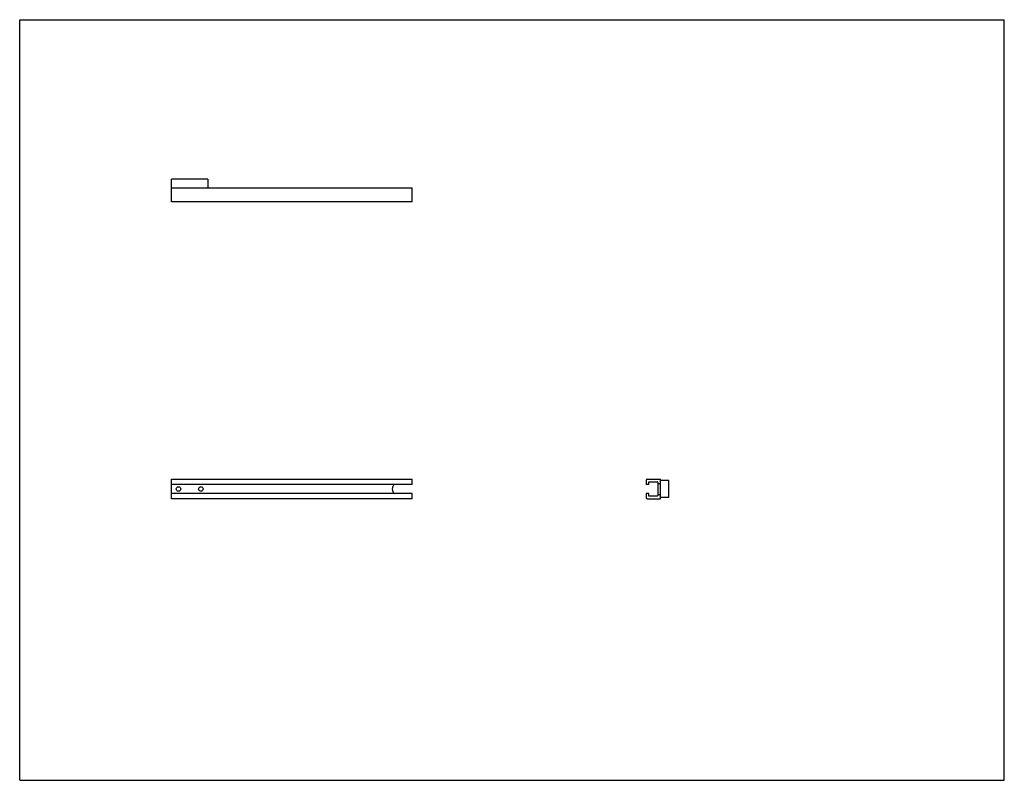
# Model space of a CAD drawing. Header units: inches. Extents: x 0 to 44, y 0 to 34.
import ezdxf

# ---------------------------------------------------------------- set-up
doc = ezdxf.new("R2010")
doc.units = ezdxf.units.IN
doc.header["$LTSCALE"] = 2.42
doc.header["$MEASUREMENT"] = 0
doc.layers.get('0').update_dxf_attribs({"linetype": 'CONTINUOUS'})

msp = doc.modelspace()

# ---------------------------------------------------------------- linework, layer by layer
at = {"color": 7, "linetype": 'CONTINUOUS'}
for p, q in [((0, 0), (0, 34)), ((0, 34), (44, 34)), ((44, 0), (44, 34)), ((6.785, 25.859), (6.785, 26.866)), ((8.41, 26.866), (6.785, 26.866)), ((8.41, 26.866), (8.41, 26.491)), ((6.785, 26.491), (17.535, 26.491)), ((17.535, 25.859), (17.535, 26.491)), ((17.535, 25.859), (6.785, 25.859)), ((6.785, 12.581), (6.785, 13.463)), ((6.785, 13.463), (17.535, 13.463)), ((17.535, 13.227), (6.785, 13.227)), ((17.535, 13.227), (17.535, 13.463)), ((27.997, 13.401), (27.997, 13.227)), ((28.115, 13.227), (27.997, 13.227)), ((28.06, 13.463), (28.629, 13.463)), ((28.115, 13.227), (28.115, 13.345)), ((28.115, 13.345), (28.48, 13.345)), ((28.511, 13.314), (28.511, 12.731)), ((28.511, 13.272), (28.629, 13.272)), ((28.629, 12.581), (28.629, 13.463)), ((29.004, 13.397), (28.629, 13.397)), ((29.004, 12.647), (29.004, 13.397)), ((17.535, 12.817), (6.785, 12.817)), ((17.535, 12.581), (17.535, 12.817)), ((27.997, 12.817), (27.997, 12.644)), ((28.115, 12.817), (27.997, 12.817)), ((28.115, 12.699), (28.115, 12.817)), ((28.511, 12.772), (28.629, 12.772)), ((17.535, 12.581), (6.785, 12.581)), ((28.06, 12.581), (28.629, 12.581)), ((28.48, 12.699), (28.115, 12.699)), ((29.004, 12.647), (28.629, 12.647)), ((0, 0), (44, 0))]:
    msp.add_line(p, q, dxfattribs=at)
for centre in [(7.098, 13.022), (8.098, 13.022)]:
    msp.add_circle(centre, 0.101, dxfattribs=at)
for centre, radius, start, end in [((16.899, 13.022), 0.25, 124.7319, 235.2681), ((28.06, 13.401), 0.0625, 90, 180), ((28.48, 13.314), 0.0312, 0, 90), ((28.06, 12.644), 0.0625, 180, 270), ((28.48, 12.731), 0.0312, 270, 360)]:
    msp.add_arc(centre, radius, start, end, dxfattribs=at)

doc.saveas('drawing.dxf')
